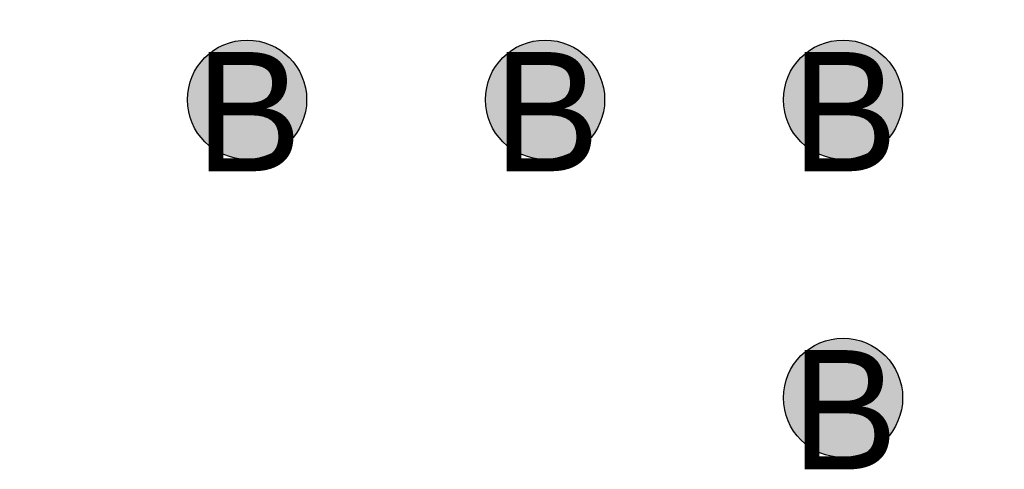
# Model space of a CAD drawing. Header units: millimetres. Extents: x -1.5 to 11.1, y -3 to 5.
# Tile 18 of 256: x 0.4619 to 0.6271, y 0.888 to 0.9634. Entities that reach past the tile are written whole.
import ezdxf

# ---------------------------------------------------------------- set-up
doc = ezdxf.new("R2010")
doc.units = ezdxf.units.MM
doc.header["$MEASUREMENT"] = 0
for name, color, linetype, true_color in [('BottomLayer', 5, 'Continuous', 0x0000ff), ('DrillDrawing', 1, 'Continuous', 0xff0000), ('Metal_2', 7, 'Continuous', 0x7f0000), ('Metal_3', 7, 'Continuous', 0x3f7f00), ('TopLayer', 1, 'Continuous', 0xff0000), ('TopOverlay', 2, 'Continuous', 0xffff00)]:
    doc.layers.add(name, color=color, linetype=linetype, true_color=true_color)
doc.styles.add('textstyle105', font='txt')
doc.styles.add('textstyle201', font='txt')
doc.styles.add('textstyle202', font='txt')
doc.styles.add('textstyle203', font='txt')
doc.styles.add('textstyle210', font='txt')

msp = doc.modelspace()

# ---------------------------------------------------------------- hatches: boundary and pattern name
at = {"layer": 'BottomLayer', "true_color": 0x0000ff}
h = msp.add_hatch(color=5, dxfattribs=at)
edge = h.paths.add_edge_path(flags=0)
edge.add_arc((0.5, 0.95), 0.01, 0, 360)
h = msp.add_hatch(color=5, dxfattribs=at)
edge = h.paths.add_edge_path(flags=0)
edge.add_arc((0.55, 0.95), 0.01, 0, 360)
h = msp.add_hatch(color=5, dxfattribs=at)
edge = h.paths.add_edge_path(flags=0)
edge.add_arc((0.6, 0.95), 0.01, 0, 360)
h = msp.add_hatch(color=5, dxfattribs=at)
edge = h.paths.add_edge_path(flags=0)
edge.add_arc((0.6, 0.9), 0.01, 0, 360)
at = {"layer": 'Metal_2', "true_color": 0x7f0000}
h = msp.add_hatch(color=16, dxfattribs=at)
edge = h.paths.add_edge_path(flags=0)
edge.add_arc((0.5, 0.95), 0.01, 0, 360)
h = msp.add_hatch(color=16, dxfattribs=at)
edge = h.paths.add_edge_path(flags=0)
edge.add_arc((0.55, 0.95), 0.01, 0, 360)
h = msp.add_hatch(color=16, dxfattribs=at)
edge = h.paths.add_edge_path(flags=0)
edge.add_arc((0.6, 0.95), 0.01, 0, 360)
h = msp.add_hatch(color=16, dxfattribs=at)
edge = h.paths.add_edge_path(flags=0)
edge.add_arc((0.6, 0.9), 0.01, 0, 360)
at = {"layer": 'Metal_3', "true_color": 0x3f7f00}
h = msp.add_hatch(color=76, dxfattribs=at)
edge = h.paths.add_edge_path(flags=0)
edge.add_arc((0.5, 0.95), 0.01, 0, 360)
h = msp.add_hatch(color=76, dxfattribs=at)
edge = h.paths.add_edge_path(flags=0)
edge.add_arc((0.55, 0.95), 0.01, 0, 360)
h = msp.add_hatch(color=76, dxfattribs=at)
edge = h.paths.add_edge_path(flags=0)
edge.add_arc((0.6, 0.95), 0.01, 0, 360)
h = msp.add_hatch(color=76, dxfattribs=at)
edge = h.paths.add_edge_path(flags=0)
edge.add_arc((0.6, 0.9), 0.01, 0, 360)
at = {"layer": 'TopLayer', "true_color": 0xff0000}
h = msp.add_hatch(color=1, dxfattribs=at)
edge = h.paths.add_edge_path(flags=0)
edge.add_arc((0.5, 0.95), 0.01, 0, 360)
h = msp.add_hatch(color=1, dxfattribs=at)
edge = h.paths.add_edge_path(flags=0)
edge.add_arc((0.55, 0.95), 0.01, 0, 360)
h = msp.add_hatch(color=1, dxfattribs=at)
edge = h.paths.add_edge_path(flags=0)
edge.add_arc((0.6, 0.95), 0.01, 0, 360)
h = msp.add_hatch(color=1, dxfattribs=at)
edge = h.paths.add_edge_path(flags=0)
edge.add_arc((0.6, 0.9), 0.01, 0, 360)

# ---------------------------------------------------------------- linework, layer by layer
at = {"layer": 'BottomLayer', "color": 5, "true_color": 0x0000ff}
for centre in [(0.5, 0.95), (0.55, 0.95), (0.6, 0.95), (0.6, 0.9)]:
    msp.add_circle(centre, 0.01, dxfattribs=at)
at = {"layer": 'Metal_2', "color": 16, "true_color": 0x7f0000}
for centre in [(0.5, 0.95), (0.55, 0.95), (0.6, 0.95), (0.6, 0.9)]:
    msp.add_circle(centre, 0.01, dxfattribs=at)
at = {"layer": 'Metal_3', "color": 76, "true_color": 0x3f7f00}
for centre in [(0.5, 0.95), (0.55, 0.95), (0.6, 0.95), (0.6, 0.9)]:
    msp.add_circle(centre, 0.01, dxfattribs=at)
at = {"layer": 'TopLayer', "color": 1, "true_color": 0xff0000}
for centre in [(0.5, 0.95), (0.55, 0.95), (0.6, 0.95), (0.6, 0.9)]:
    msp.add_circle(centre, 0.01, dxfattribs=at)

# ---------------------------------------------------------------- texts
at = {"layer": 'DrillDrawing'}
for style, p in [('textstyle201', (0.49134, 0.938)), ('textstyle202', (0.54134, 0.938)), ('textstyle203', (0.59134, 0.938)), ('textstyle210', (0.59134, 0.888))]:
    msp.add_text('B', height=0.02, dxfattribs=dict(at, style=style)).set_placement(p)
at = {"layer": 'TopOverlay', "style": 'textstyle105'}
msp.add_text('QFN16-30-34-A', height=0.09, dxfattribs=at).set_placement((0.31516, 0.97293))

doc.saveas('drawing.dxf')
